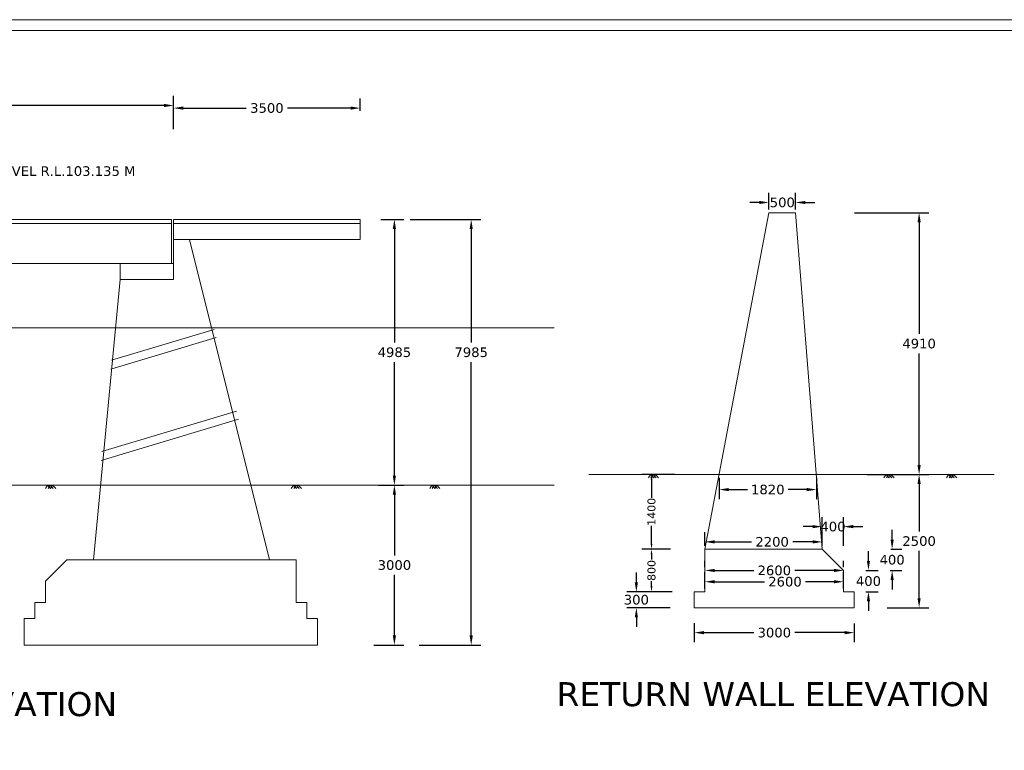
# Model space of a CAD drawing. Header units: metres. Extents: x 435.9 to 488.3, y 127.1 to 159.
# Tile 3 of 4: x 452.2 to 470.7, y 145.3 to 159. Entities that reach past the tile are written whole.
import ezdxf
from ezdxf import colors
from ezdxf.entities.mleader import LeaderData, LeaderLine
from ezdxf.math import Vec2, Vec3

# ---------------------------------------------------------------- set-up
doc = ezdxf.new("R2010")
doc.units = ezdxf.units.M
doc.header["$MEASUREMENT"] = 0
doc.styles.get("Standard").update_dxf_attribs({"font": 'verdana.ttf'})
doc.dimstyles.get("Standard").update_dxf_attribs({"dimtxt": 0.18, "dimasz": 0.18, "dimexe": 0.18, "dimexo": 0.062, "dimgap": 0.09, "dimtad": 0, "dimtih": 1, "dimtoh": 1, "dimzin": 0, "dimdsep": 46, "dimtxsty": 'Standard', "dimcen": 0.09, "dimadec": 0, "dimazin": 0, "dimtfac": 1, "dimtofl": 0, "dimtmove": 0, "dimatfit": 3, "dimfxl": 1, "dimtolj": 1, "dimtzin": 0, "dimarcsym": 0})

# ---------------------------------------------------------------- blocks, each defined once
blk = doc.blocks.new('*D65')
at = {"color": 0, "lineweight": -2, "transparency": 16777216}
for p, q in [((445.084, 156.878), (445.084, 157.556)), ((455.084, 156.93), (455.084, 157.556)), ((445.264, 157.376), (449.625, 157.376)), ((454.904, 157.376), (450.542, 157.376))]:
    blk.add_line(p, q, dxfattribs=at)
at = {"color": 0, "transparency": 16777216}
for points in [[(445.264, 157.406), (445.264, 157.346), (445.084, 157.376)], [(454.904, 157.406), (454.904, 157.346), (455.084, 157.376)]]:
    blk.add_solid(points, dxfattribs=at)
at = {"layer": 'Defpoints', "color": 0, "transparency": 16777216}
for p in [(455.084, 157.376), (445.084, 156.816), (455.084, 156.868)]:
    blk.add_point(p, dxfattribs=at)
at = {"color": 0, "lineweight": 9, "transparency": 16777216, "insert": (450.084, 157.376), "char_height": 0.18, "attachment_point": 5}
blk.add_mtext('\\A1;10000', dxfattribs=at)
blk = doc.blocks.new('*D76')
at = {"color": 0, "lineweight": -2, "transparency": 16777216}
for p, q in [((455.084, 157.276), (455.084, 157.508)), ((458.584, 157.279), (458.584, 157.508)), ((455.264, 157.328), (456.447, 157.328)), ((458.404, 157.328), (457.22, 157.328))]:
    blk.add_line(p, q, dxfattribs=at)
at = {"color": 0, "transparency": 16777216}
for points in [[(455.264, 157.358), (455.264, 157.298), (455.084, 157.328)], [(458.404, 157.358), (458.404, 157.298), (458.584, 157.328)]]:
    blk.add_solid(points, dxfattribs=at)
at = {"layer": 'Defpoints', "color": 0, "transparency": 16777216}
for p in [(458.584, 157.328), (455.084, 157.214), (458.584, 157.217)]:
    blk.add_point(p, dxfattribs=at)
at = {"color": 0, "lineweight": 9, "transparency": 16777216, "insert": (456.834, 157.328), "char_height": 0.18, "attachment_point": 5}
blk.add_mtext('\\A1;3500', dxfattribs=at)
blk = doc.blocks.new('*D77')
at = {"color": 0, "lineweight": -2, "transparency": 16777216}
for p, q in [((458.967, 155.239), (459.404, 155.239)), ((459.224, 155.059), (459.224, 152.93)), ((459.224, 150.434), (459.224, 152.562)), ((458.928, 150.254), (459.404, 150.254))]:
    blk.add_line(p, q, dxfattribs=at)
at = {"color": 0, "transparency": 16777216}
for points in [[(459.194, 155.059), (459.254, 155.059), (459.224, 155.239)], [(459.194, 150.434), (459.254, 150.434), (459.224, 150.254)]]:
    blk.add_solid(points, dxfattribs=at)
at = {"layer": 'Defpoints', "color": 0, "transparency": 16777216}
for p in [(458.905, 155.239), (458.866, 150.254), (459.224, 150.254)]:
    blk.add_point(p, dxfattribs=at)
at = {"color": 0, "lineweight": 9, "transparency": 16777216, "insert": (459.224, 152.746), "char_height": 0.18, "attachment_point": 5}
blk.add_mtext('\\A1;4985', dxfattribs=at)
blk = doc.blocks.new('*D78')
at = {"color": 0, "lineweight": -2, "transparency": 16777216}
for p, q in [((459.521, 155.239), (460.844, 155.239)), ((460.664, 155.059), (460.664, 152.93)), ((460.664, 147.434), (460.664, 152.562)), ((459.69, 147.254), (460.844, 147.254))]:
    blk.add_line(p, q, dxfattribs=at)
at = {"color": 0, "transparency": 16777216}
for points in [[(460.634, 155.059), (460.694, 155.059), (460.664, 155.239)], [(460.634, 147.434), (460.694, 147.434), (460.664, 147.254)]]:
    blk.add_solid(points, dxfattribs=at)
at = {"layer": 'Defpoints', "color": 0, "transparency": 16777216}
for p in [(459.459, 155.239), (459.628, 147.254), (460.664, 147.254)]:
    blk.add_point(p, dxfattribs=at)
at = {"color": 0, "lineweight": 9, "transparency": 16777216, "insert": (460.664, 152.746), "char_height": 0.18, "attachment_point": 5}
blk.add_mtext('\\A1;7985', dxfattribs=at)
blk = doc.blocks.new('*D79')
at = {"color": 0, "lineweight": -2, "transparency": 16777216}
for p, q in [((458.967, 150.254), (459.404, 150.254)), ((459.224, 150.074), (459.224, 148.937)), ((459.224, 147.434), (459.224, 148.57)), ((458.839, 147.254), (459.404, 147.254))]:
    blk.add_line(p, q, dxfattribs=at)
at = {"color": 0, "transparency": 16777216}
for points in [[(459.194, 150.074), (459.254, 150.074), (459.224, 150.254)], [(459.194, 147.434), (459.254, 147.434), (459.224, 147.254)]]:
    blk.add_solid(points, dxfattribs=at)
at = {"layer": 'Defpoints', "color": 0, "transparency": 16777216}
for p in [(458.905, 150.254), (458.777, 147.254), (459.224, 147.254)]:
    blk.add_point(p, dxfattribs=at)
at = {"color": 0, "lineweight": 9, "transparency": 16777216, "insert": (459.224, 148.754), "char_height": 0.18, "attachment_point": 5}
blk.add_mtext('\\A1;3000', dxfattribs=at)
blk = doc.blocks.new('*D90')
at = {"color": 0, "lineweight": -2, "transparency": 16777216}
for p, q in [((467.853, 155.364), (469.242, 155.364)), ((469.062, 155.184), (469.062, 153.092)), ((469.062, 150.634), (469.062, 152.725)), ((468.087, 150.454), (469.242, 150.454))]:
    blk.add_line(p, q, dxfattribs=at)
at = {"color": 0, "transparency": 16777216}
for points in [[(469.032, 155.184), (469.092, 155.184), (469.062, 155.364)], [(469.032, 150.634), (469.092, 150.634), (469.062, 150.454)]]:
    blk.add_solid(points, dxfattribs=at)
at = {"layer": 'Defpoints', "color": 0, "transparency": 16777216}
for p in [(467.791, 155.364), (468.025, 150.454), (469.062, 150.454)]:
    blk.add_point(p, dxfattribs=at)
at = {"color": 0, "lineweight": 9, "transparency": 16777216, "insert": (469.062, 152.909), "char_height": 0.18, "attachment_point": 5}
blk.add_mtext('\\A1;4910', dxfattribs=at)
blk = doc.blocks.new('*D91')
at = {"color": 0, "lineweight": -2, "transparency": 16777216}
for p, q in [((464.847, 147.668), (464.847, 147.307)), ((467.847, 147.659), (467.847, 147.307)), ((465.027, 147.487), (465.961, 147.487)), ((467.667, 147.487), (466.734, 147.487))]:
    blk.add_line(p, q, dxfattribs=at)
at = {"color": 0, "transparency": 16777216}
for points in [[(465.027, 147.517), (465.027, 147.457), (464.847, 147.487)], [(467.667, 147.517), (467.667, 147.457), (467.847, 147.487)]]:
    blk.add_solid(points, dxfattribs=at)
at = {"layer": 'Defpoints', "color": 0, "transparency": 16777216}
for p in [(464.847, 147.73), (467.847, 147.721), (467.847, 147.487)]:
    blk.add_point(p, dxfattribs=at)
at = {"color": 0, "lineweight": 9, "transparency": 16777216, "insert": (466.347, 147.487), "char_height": 0.18, "attachment_point": 5}
blk.add_mtext('\\A1;3000', dxfattribs=at)
blk = doc.blocks.new('*D92')
at = {"color": 0, "lineweight": -2, "transparency": 16777216}
for p, q in [((465.047, 148.316), (465.047, 148.622)), ((467.647, 148.316), (467.647, 148.622)), ((465.227, 148.442), (466.161, 148.442)), ((467.467, 148.442), (466.934, 148.442))]:
    blk.add_line(p, q, dxfattribs=at)
at = {"color": 0, "transparency": 16777216}
for points in [[(465.227, 148.472), (465.227, 148.412), (465.047, 148.442)], [(467.467, 148.472), (467.467, 148.412), (467.647, 148.442)]]:
    blk.add_solid(points, dxfattribs=at)
at = {"layer": 'Defpoints', "color": 0, "transparency": 16777216}
for p in [(467.647, 148.442), (465.047, 148.254), (467.647, 148.254)]:
    blk.add_point(p, dxfattribs=at)
at = {"color": 0, "lineweight": 9, "transparency": 16777216, "insert": (466.547, 148.442), "char_height": 0.18, "attachment_point": 5}
blk.add_mtext('\\A1;2600', dxfattribs=at)
blk = doc.blocks.new('*D93')
at = {"color": 0, "lineweight": -2, "transparency": 16777216}
for p, q in [((465.047, 149.116), (465.047, 149.37)), ((467.247, 149.116), (467.247, 149.37)), ((465.227, 149.19), (465.919, 149.19)), ((467.067, 149.19), (466.693, 149.19))]:
    blk.add_line(p, q, dxfattribs=at)
at = {"color": 0, "transparency": 16777216}
for points in [[(465.227, 149.22), (465.227, 149.16), (465.047, 149.19)], [(467.067, 149.22), (467.067, 149.16), (467.247, 149.19)]]:
    blk.add_solid(points, dxfattribs=at)
at = {"layer": 'Defpoints', "color": 0, "transparency": 16777216}
for p in [(467.247, 149.19), (465.047, 149.054), (467.247, 149.054)]:
    blk.add_point(p, dxfattribs=at)
at = {"color": 0, "lineweight": 9, "transparency": 16777216, "insert": (466.306, 149.19), "char_height": 0.18, "attachment_point": 5}
blk.add_mtext('\\A1;2200', dxfattribs=at)
blk = doc.blocks.new('*D94')
at = {"color": 0, "lineweight": -2, "transparency": 16777216}
for p, q in [((465.314, 150.392), (465.314, 149.991)), ((467.136, 150.392), (467.136, 149.991)), ((465.494, 150.171), (465.845, 150.171)), ((466.956, 150.171), (466.605, 150.171))]:
    blk.add_line(p, q, dxfattribs=at)
at = {"color": 0, "transparency": 16777216}
for points in [[(465.494, 150.201), (465.494, 150.141), (465.314, 150.171)], [(466.956, 150.201), (466.956, 150.141), (467.136, 150.171)]]:
    blk.add_solid(points, dxfattribs=at)
at = {"layer": 'Defpoints', "color": 0, "transparency": 16777216}
for p in [(465.314, 150.454), (467.136, 150.454), (467.136, 150.171)]:
    blk.add_point(p, dxfattribs=at)
at = {"color": 0, "lineweight": 9, "transparency": 16777216, "insert": (466.225, 150.171), "char_height": 0.18, "attachment_point": 5}
blk.add_mtext('\\A1;1820', dxfattribs=at)
blk = doc.blocks.new('*D95')
at = {"color": 0, "lineweight": -2, "transparency": 16777216}
for p, q in [((466.247, 155.426), (466.247, 155.737)), ((466.747, 155.426), (466.747, 155.737)), ((466.067, 155.557), (465.887, 155.557)), ((466.927, 155.557), (467.107, 155.557))]:
    blk.add_line(p, q, dxfattribs=at)
at = {"color": 0, "transparency": 16777216}
for points in [[(466.067, 155.587), (466.067, 155.527), (466.247, 155.557)], [(466.927, 155.587), (466.927, 155.527), (466.747, 155.557)]]:
    blk.add_solid(points, dxfattribs=at)
at = {"layer": 'Defpoints', "color": 0, "transparency": 16777216}
for p in [(466.747, 155.557), (466.247, 155.364), (466.747, 155.364)]:
    blk.add_point(p, dxfattribs=at)
at = {"color": 0, "lineweight": 9, "transparency": 16777216, "insert": (466.497, 155.557), "char_height": 0.18, "attachment_point": 5}
blk.add_mtext('\\A1;500', dxfattribs=at)
blk = doc.blocks.new('*D96')
at = {"color": 0, "lineweight": -2, "transparency": 16777216}
for p, q in [((468.087, 150.454), (469.242, 150.454)), ((469.062, 150.274), (469.062, 149.387)), ((469.062, 148.134), (469.062, 149.02)), ((468.463, 147.954), (469.242, 147.954))]:
    blk.add_line(p, q, dxfattribs=at)
at = {"color": 0, "transparency": 16777216}
for points in [[(469.032, 150.274), (469.092, 150.274), (469.062, 150.454)], [(469.032, 148.134), (469.092, 148.134), (469.062, 147.954)]]:
    blk.add_solid(points, dxfattribs=at)
at = {"layer": 'Defpoints', "color": 0, "transparency": 16777216}
for p in [(468.025, 150.454), (469.062, 150.454), (468.401, 147.954)]:
    blk.add_point(p, dxfattribs=at)
at = {"color": 0, "lineweight": 9, "transparency": 16777216, "insert": (469.062, 149.204), "char_height": 0.18, "attachment_point": 5}
blk.add_mtext('\\A1;2500', dxfattribs=at)
blk = doc.blocks.new('*D114')
at = {"color": 0, "lineweight": -2, "transparency": 16777216}
for p, q in [((464.224, 149.054), (463.865, 149.054)), ((464.045, 148.954), (464.045, 148.857)), ((464.045, 148.354), (464.045, 148.45)), ((464.202, 148.254), (463.865, 148.254))]:
    blk.add_line(p, q, dxfattribs=at)
at = {"color": 0, "transparency": 16777216}
for points in [[(464.028, 148.954), (464.062, 148.954), (464.045, 149.054)], [(464.028, 148.354), (464.062, 148.354), (464.045, 148.254)]]:
    blk.add_solid(points, dxfattribs=at)
at = {"layer": 'Defpoints', "color": 0, "transparency": 16777216}
for p in [(464.045, 149.054), (464.286, 149.054), (464.264, 148.254)]:
    blk.add_point(p, dxfattribs=at)
at = {"color": 0, "lineweight": 9, "transparency": 16777216, "insert": (464.045, 148.654), "char_height": 0.15, "width": 0.45644, "attachment_point": 5, "rotation": 90}
blk.add_mtext('\\A1;800', dxfattribs=at)
blk = doc.blocks.new('*D115')
at = {"color": 0, "lineweight": -2, "transparency": 16777216}
for p, q in [((464.482, 150.454), (463.865, 150.454)), ((464.045, 150.354), (464.045, 150.015)), ((464.045, 149.154), (464.045, 149.492)), ((464.402, 149.054), (463.865, 149.054))]:
    blk.add_line(p, q, dxfattribs=at)
at = {"color": 0, "transparency": 16777216}
for points in [[(464.028, 150.354), (464.062, 150.354), (464.045, 150.454)], [(464.028, 149.154), (464.062, 149.154), (464.045, 149.054)]]:
    blk.add_solid(points, dxfattribs=at)
at = {"layer": 'Defpoints', "color": 0, "transparency": 16777216}
for p in [(464.544, 150.454), (464.045, 149.054), (464.464, 149.054)]:
    blk.add_point(p, dxfattribs=at)
at = {"color": 0, "lineweight": 9, "transparency": 16777216, "insert": (464.045, 149.754), "char_height": 0.15, "attachment_point": 5, "rotation": 90}
blk.add_mtext('\\A1;1400', dxfattribs=at)
blk = doc.blocks.new('*D116')
at = {"color": 0, "lineweight": -2, "transparency": 16777216}
for p, q in [((463.761, 148.434), (463.761, 148.614)), ((464.434, 148.254), (463.581, 148.254)), ((464.396, 147.954), (463.581, 147.954)), ((463.761, 147.774), (463.761, 147.594))]:
    blk.add_line(p, q, dxfattribs=at)
at = {"color": 0, "transparency": 16777216}
for points in [[(463.731, 148.434), (463.791, 148.434), (463.761, 148.254)], [(463.731, 147.774), (463.791, 147.774), (463.761, 147.954)]]:
    blk.add_solid(points, dxfattribs=at)
at = {"layer": 'Defpoints', "color": 0, "transparency": 16777216}
for p in [(464.496, 148.254), (463.761, 147.954), (464.458, 147.954)]:
    blk.add_point(p, dxfattribs=at)
at = {"color": 0, "transparency": 16777216, "insert": (463.761, 148.104), "char_height": 0.18, "attachment_point": 5}
blk.add_mtext('\\A1;300', dxfattribs=at)
blk = doc.blocks.new('*D117')
at = {"color": 0, "lineweight": -2, "transparency": 16777216}
for p, q in [((465.047, 148.716), (465.047, 148.834)), ((467.647, 148.716), (467.647, 148.834)), ((465.227, 148.654), (465.961, 148.654)), ((467.467, 148.654), (466.734, 148.654))]:
    blk.add_line(p, q, dxfattribs=at)
at = {"color": 0, "transparency": 16777216}
for points in [[(465.227, 148.684), (465.227, 148.624), (465.047, 148.654)], [(467.467, 148.684), (467.467, 148.624), (467.647, 148.654)]]:
    blk.add_solid(points, dxfattribs=at)
at = {"layer": 'Defpoints', "color": 0, "transparency": 16777216}
for p in [(465.047, 148.654), (465.047, 148.654), (467.647, 148.654)]:
    blk.add_point(p, dxfattribs=at)
at = {"color": 0, "transparency": 16777216, "insert": (466.347, 148.654), "char_height": 0.18, "attachment_point": 5}
blk.add_mtext('\\A1;2600', dxfattribs=at)
blk = doc.blocks.new('*D127')
at = {"color": 0, "lineweight": -2, "transparency": 16777216}
for p, q in [((468.112, 148.834), (468.112, 149.014)), ((468.063, 148.654), (468.292, 148.654)), ((468.063, 148.254), (468.292, 148.254)), ((468.112, 148.074), (468.112, 147.894))]:
    blk.add_line(p, q, dxfattribs=at)
at = {"color": 0, "transparency": 16777216}
for points in [[(468.082, 148.834), (468.142, 148.834), (468.112, 148.654)], [(468.082, 148.074), (468.142, 148.074), (468.112, 148.254)]]:
    blk.add_solid(points, dxfattribs=at)
at = {"layer": 'Defpoints', "color": 0, "transparency": 16777216}
for p in [(468.001, 148.654), (468.001, 148.254), (468.112, 148.254)]:
    blk.add_point(p, dxfattribs=at)
at = {"color": 0, "transparency": 16777216, "insert": (468.112, 148.454), "char_height": 0.18, "attachment_point": 5}
blk.add_mtext('\\A1;400', dxfattribs=at)
blk = doc.blocks.new('*D128')
at = {"color": 0, "lineweight": -2, "transparency": 16777216}
for p, q in [((468.556, 149.234), (468.556, 149.414)), ((468.531, 149.054), (468.736, 149.054)), ((468.519, 148.654), (468.736, 148.654)), ((468.556, 148.474), (468.556, 148.294))]:
    blk.add_line(p, q, dxfattribs=at)
at = {"color": 0, "transparency": 16777216}
for points in [[(468.526, 149.234), (468.586, 149.234), (468.556, 149.054)], [(468.526, 148.474), (468.586, 148.474), (468.556, 148.654)]]:
    blk.add_solid(points, dxfattribs=at)
at = {"layer": 'Defpoints', "color": 0, "transparency": 16777216}
for p in [(468.469, 149.054), (468.457, 148.654), (468.556, 148.654)]:
    blk.add_point(p, dxfattribs=at)
at = {"color": 0, "transparency": 16777216, "insert": (468.556, 148.854), "char_height": 0.18, "attachment_point": 5}
blk.add_mtext('\\A1;400', dxfattribs=at)
blk = doc.blocks.new('*D129')
at = {"color": 0, "lineweight": -2, "transparency": 16777216}
for p, q in [((467.247, 149.116), (467.247, 149.656)), ((467.647, 149.116), (467.647, 149.656)), ((467.067, 149.476), (466.887, 149.476)), ((467.827, 149.476), (468.007, 149.476))]:
    blk.add_line(p, q, dxfattribs=at)
at = {"color": 0, "transparency": 16777216}
for points in [[(467.067, 149.506), (467.067, 149.446), (467.247, 149.476)], [(467.827, 149.506), (467.827, 149.446), (467.647, 149.476)]]:
    blk.add_solid(points, dxfattribs=at)
at = {"layer": 'Defpoints', "color": 0, "transparency": 16777216}
for p in [(467.647, 149.476), (467.247, 149.054), (467.647, 149.054)]:
    blk.add_point(p, dxfattribs=at)
at = {"color": 0, "transparency": 16777216, "insert": (467.447, 149.476), "char_height": 0.18, "attachment_point": 5}
blk.add_mtext('\\A1;400', dxfattribs=at)

msp = doc.modelspace()

# ---------------------------------------------------------------- linework, layer by layer
at = {"lineweight": 9}
for p, q in [((466.2474, 155.3637), (465.0474, 149.0537)), ((466.7474, 155.3637), (466.2474, 155.3637)), ((467.2474, 149.0537), (466.7474, 155.3637)), ((445.1238, 155.2387), (455.0438, 155.2387)), ((445.1238, 155.1637), (455.0438, 155.1637)), ((455.0438, 154.8637), (455.0438, 155.2387)), ((455.0838, 155.2387), (458.5838, 155.2387)), ((455.0838, 154.8637), (455.0838, 155.2387)), ((455.0838, 155.1637), (458.5838, 155.1637)), ((458.5838, 154.8637), (458.5838, 155.2387)), ((455.0438, 154.4137), (455.0438, 154.8637)), ((455.0838, 154.8637), (455.3838, 154.8637)), ((455.0838, 154.1137), (455.0838, 154.8637)), ((455.3838, 154.8637), (456.8838, 148.8537)), ((455.3838, 154.8637), (458.5838, 154.8637)), ((445.0838, 154.4137), (455.0838, 154.4137)), ((454.0838, 154.1137), (454.0838, 154.4137)), ((454.0838, 154.1137), (453.5838, 148.8537)), ((454.0838, 154.1137), (455.0838, 154.1137)), ((436.7179, 153.2037), (462.2216, 153.2037)), ((453.9185, 152.5959), (455.8439, 153.1735)), ((453.9069, 152.4293), (455.885, 153.0227)), ((453.7388, 150.8847), (456.261, 151.6414)), ((453.7271, 150.7182), (456.302, 151.4907)), ((470.4693, 150.4537), (462.8711, 150.4537)), ((464.0266, 150.4537), (463.986, 150.3924)), ((464.0266, 150.4537), (464.0825, 150.3889)), ((464.0342, 150.3924), (464.0741, 150.4537)), ((464.0741, 150.4537), (464.1309, 150.3924)), ((464.1173, 150.4537), (464.0825, 150.3889)), ((464.1173, 150.4537), (464.1774, 150.3924)), ((468.4434, 150.4537), (468.4028, 150.3924)), ((468.4434, 150.4537), (468.4993, 150.3889)), ((468.451, 150.3924), (468.4909, 150.4537)), ((468.4909, 150.4537), (468.5477, 150.3924)), ((468.5341, 150.4537), (468.4993, 150.3889)), ((468.5341, 150.4537), (468.5942, 150.3924)), ((469.6154, 150.4537), (469.5748, 150.3924)), ((469.6154, 150.4537), (469.6713, 150.3889)), ((469.623, 150.3924), (469.6629, 150.4537)), ((469.6629, 150.4537), (469.7197, 150.3924)), ((469.7061, 150.4537), (469.6713, 150.3889)), ((469.7061, 150.4537), (469.7662, 150.3924)), ((436.7179, 150.2537), (462.2216, 150.2537)), ((452.7229, 150.2537), (452.6822, 150.1924)), ((452.7229, 150.2537), (452.7788, 150.1889)), ((452.7304, 150.1924), (452.7704, 150.2537)), ((452.7704, 150.2537), (452.8271, 150.1924)), ((452.8136, 150.2537), (452.7788, 150.1889)), ((452.8136, 150.2537), (452.8736, 150.1924)), ((457.3322, 150.2537), (457.2916, 150.1924)), ((457.3322, 150.2537), (457.3881, 150.1889)), ((457.3398, 150.1924), (457.3797, 150.2537)), ((457.3797, 150.2537), (457.4365, 150.1924)), ((457.4229, 150.2537), (457.3881, 150.1889)), ((457.4229, 150.2537), (457.483, 150.1924)), ((459.9276, 150.2537), (459.887, 150.1924)), ((459.9276, 150.2537), (459.9835, 150.1889)), ((459.9352, 150.1924), (459.9751, 150.2537)), ((459.9751, 150.2537), (460.0319, 150.1924)), ((460.0183, 150.2537), (459.9835, 150.1889)), ((460.0183, 150.2537), (460.0784, 150.1924)), ((465.0474, 149.0537), (465.0474, 148.2537)), ((465.0474, 149.0537), (467.2474, 149.0537)), ((467.2474, 149.0537), (467.6474, 148.6537)), ((453.0838, 148.8537), (452.6838, 148.4537)), ((457.3838, 148.8537), (453.0838, 148.8537)), ((457.3838, 148.8537), (457.3838, 148.0537)), ((467.6474, 148.6537), (467.6474, 148.2537)), ((452.6838, 148.4537), (452.6838, 148.0537)), ((464.8474, 148.2537), (465.0474, 148.2537)), ((464.8474, 148.2537), (464.8474, 147.9537)), ((467.6474, 148.2537), (467.8474, 148.2537)), ((467.8474, 148.2537), (467.8474, 147.9537)), ((452.6838, 148.0537), (452.4838, 148.0537)), ((452.4838, 148.0537), (452.4838, 147.7537)), ((457.5838, 148.0537), (457.3838, 148.0537)), ((457.5838, 148.0537), (457.5838, 147.7537)), ((464.8474, 147.9537), (467.8474, 147.9537)), ((452.4838, 147.7537), (452.2838, 147.7537)), ((452.2838, 147.7537), (452.2838, 147.2537)), ((457.7838, 147.7537), (457.5838, 147.7537)), ((457.7838, 147.7537), (457.7838, 147.2537)), ((457.7838, 147.2537), (452.2838, 147.2537))]:
    msp.add_line(p, q, dxfattribs=at)
for points in [[(488.3287, 127.1442), (435.891, 127.1442), (435.891, 158.9861), (488.3287, 158.9861)], [(488.1287, 127.3442), (436.091, 127.3442), (436.091, 158.7861), (488.1287, 158.7861)]]:
    msp.add_lwpolyline(points, close=True, dxfattribs=at)

# ---------------------------------------------------------------- texts
for s, p in [('RETURN WALL ELEVATION ', (462.2645, 146.1084)), ('ABUTMENT ELEVATION ', (446.9171, 145.9219))]:
    msp.add_text(s, height=0.45, dxfattribs=at).set_placement(p)

# ---------------------------------------------------------------- dimensions: what is measured, and where the dimension line sits
for base, p1, p2, text, picture, middle in [((455.0838, 157.3765), (445.0838, 156.8156), (455.0838, 156.8675), '10000', '*D65', (450.0838, 157.3765)), ((458.5838, 157.3281), (455.0838, 157.2143), (458.5838, 157.217), '3500', '*D76', (456.8338, 157.3281)), ((467.1365, 150.1707), (465.3137, 150.4537), (467.1365, 150.4537), '1820', '*D94', (466.2251, 150.1707)), ((467.8474, 147.4868), (464.8474, 147.7298), (467.8474, 147.7214), '3000', '*D91', (466.3474, 147.4868))]:
    dim = msp.add_linear_dim(base=base, p1=p1, p2=p2, text=text, dimstyle='Standard', dxfattribs=at)
    dim.commit()
    dim.dimension.update_dxf_attribs({"geometry": picture, "text_midpoint": middle})
for base, p1, p2, text, picture, middle in [((466.7474, 155.5574), (466.2474, 155.3637), (466.7474, 155.3637), '500', '*D95', (466.4974, 155.5574)), ((467.2474, 149.1901), (465.0474, 149.0537), (467.2474, 149.0537), '2200', '*D93', (466.3057, 149.1901)), ((467.6474, 148.4419), (465.0474, 148.2537), (467.6474, 148.2537), '2600', '*D92', (466.5474, 148.4419))]:
    dim = msp.add_linear_dim(base=base, p1=p1, p2=p2, text=text, dimstyle='Standard', dxfattribs=at)
    dim.commit()
    dim.dimension.update_dxf_attribs({"geometry": picture, "text_midpoint": middle, "dimtype": 160})
for base, p1, p2, text, override, picture, middle in [((469.0615, 150.4537), (467.791, 155.3637), (468.0255, 150.4537), '4910', {"dimdec": 3}, '*D90', (469.0615, 152.9087)), ((459.2245, 150.2537), (458.9052, 155.2387), (458.8656, 150.2537), '4985', {"dimdec": 3, "dimrnd": 0}, '*D77', (459.2245, 152.7462)), ((459.2245, 147.2537), (458.9052, 150.2537), (458.7768, 147.2537), '3000', {"dimdec": 3, "dimrnd": 0}, '*D79', (459.2245, 148.7537))]:
    dim = msp.add_linear_dim(base=base, p1=p1, p2=p2, angle=90, text=text, dimstyle='Standard', override=override, dxfattribs=at)
    dim.commit()
    dim.dimension.update_dxf_attribs({"geometry": picture, "text_midpoint": middle})
dim = msp.add_linear_dim(base=(460.6643, 147.2537), p1=(459.4588, 155.2387), p2=(459.6278, 147.2537), angle=90, text='7985', dimstyle='Standard', override={"dimdec": 3}, dxfattribs=at)
dim.commit()
dim.dimension.update_dxf_attribs({"geometry": '*D78', "text_midpoint": (460.6643, 152.7462), "dimtype": 160})
dim = msp.add_linear_dim(base=(464.045, 149.0537), p1=(464.5444, 150.4537), p2=(464.4643, 149.0537), angle=90, text='1400', dimstyle='Standard', override={"dimtxt": 0.15, "dimasz": 0.1, "dimgap": 0.02}, dxfattribs=at)
dim.commit()
dim.dimension.update_dxf_attribs({"geometry": '*D115', "text_midpoint": (464.045, 149.7537), "text_rotation": 90})
dim = msp.add_linear_dim(base=(469.0615, 150.4537), p1=(468.4012, 147.9537), p2=(468.0255, 150.4537), angle=90, text='2500', dimstyle='Standard', dxfattribs=at)
dim.commit()
dim.dimension.update_dxf_attribs({"geometry": '*D96', "text_midpoint": (469.0615, 149.2037)})
dim = msp.add_linear_dim(base=(467.6474, 149.4756), p1=(467.2474, 149.0537), p2=(467.6474, 149.0537), text='400', dimstyle='Standard')
dim.commit()
dim.dimension.update_dxf_attribs({"geometry": '*D129', "text_midpoint": (467.4474, 149.4756), "dimtype": 160})
for base, p1, p2, picture, middle in [((468.5561, 148.6537), (468.4688, 149.0537), (468.4569, 148.6537), '*D128', (468.5561, 148.8537)), ((468.1117, 148.2537), (468.0006, 148.6537), (468.0006, 148.2537), '*D127', (468.1117, 148.4537))]:
    dim = msp.add_linear_dim(base=base, p1=p1, p2=p2, angle=90, text='400', dimstyle='Standard')
    dim.commit()
    dim.dimension.update_dxf_attribs({"geometry": picture, "text_midpoint": middle})
dim = msp.add_linear_dim(base=(464.045, 149.0537), p1=(464.2643, 148.2537), p2=(464.2863, 149.0537), angle=90, text='800', dimstyle='Standard', override={"dimtxt": 0.15, "dimasz": 0.1, "dimgap": 0.02}, dxfattribs=at)
dim.commit()
dim.dimension.update_dxf_attribs({"geometry": '*D114', "text_midpoint": (464.045, 148.6537), "dimtype": 160, "text_rotation": 90})
dim = msp.add_linear_dim(base=(465.0474, 148.6537), p1=(467.6474, 148.6537), p2=(465.0474, 148.6537), text='2600', dimstyle='Standard')
dim.commit()
dim.dimension.update_dxf_attribs({"geometry": '*D117', "text_midpoint": (466.3474, 148.6537)})
dim = msp.add_linear_dim(base=(463.7605, 147.9537), p1=(464.4958, 148.2537), p2=(464.4579, 147.9537), angle=90, text='300', dimstyle='Standard')
dim.commit()
dim.dimension.update_dxf_attribs({"geometry": '*D116', "text_midpoint": (463.7605, 148.1037), "dimtype": 160})

# ---------------------------------------------------------------- leaders
ml = msp.add_multileader_mtext('Standard', dxfattribs=at)
ml.set_content('\\A1;{\\C256;FORMATION LEVEL R.L.103.135 M}', color=256)
ml.set_leader_properties()
ml.build(insert=Vec2(0, 0))
ml.multileader.update_dxf_attribs({"text_right_attachment_type": 6, "dogleg_length": 0.36, "arrow_head_size": 0.18})
ctx = ml.context
ctx.base_point, ctx.char_height, ctx.arrow_head_size, ctx.landing_gap_size, ctx.plane_origin = Vec3(450.0945, 156.1442), 0.18, 0.18, 0.09, Vec3(449.7345, 155.2387)
ctx.right_attachment = 6
notes = []
notes.append((ctx, [(0, (1, 1, 0), (449.7345, 156.1442), (1, 0), 0.36, [(0, [(449.7345, 155.2387)], 0, [])])]))
ctx.mtext.insert, ctx.mtext.flow_direction = Vec3(450.1845, 156.236), 5
for ctx, leaders in notes:
    for number, flags, end, landing, length, lines in leaders:
        leader = LeaderData()
        leader.index, (leader.has_last_leader_line, leader.has_dogleg_vector, leader.attachment_direction) = number, flags
        leader.last_leader_point, leader.dogleg_vector, leader.dogleg_length = Vec3(end), Vec3(landing), length
        for number, points, colour, breaks in lines:
            line = LeaderLine()
            line.index, line.vertices, line.color, line.breaks = number, Vec3.list(points), colors.encode_raw_color(colour), breaks
            leader.lines.append(line)
        ctx.leaders.append(leader)

doc.saveas('drawing.dxf')
